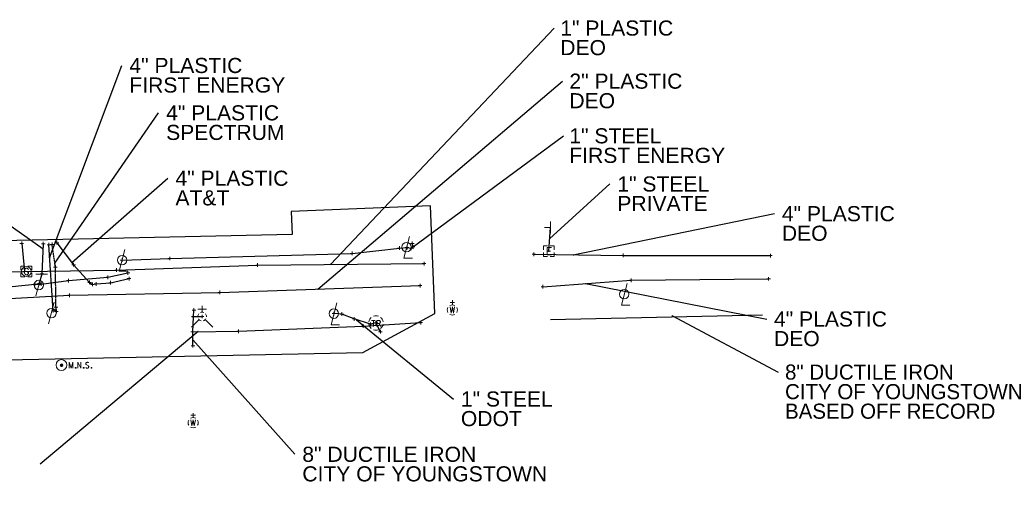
# Model space of a CAD drawing. Header units: feet. Extents: x 2474969 to 2485206, y 498780 to 500682.
# Tile 42 of 69: x 2479825 to 2480097, y 500100 to 500235. Entities that reach past the tile are written whole.
import ezdxf

# ---------------------------------------------------------------- set-up
doc = ezdxf.new("R2010")
doc.units = ezdxf.units.FT
doc.header["$MEASUREMENT"] = 0
doc.linetypes.add('interconnectex', pattern=[0])
doc.linetypes.add('OhDOT_USTN2', pattern=[0.11, 0.069, -0.041])
for name, color, linetype in [('BD_X_Canopy', 2, 'OhDOT_USTN2'), ('GE_X_Cells', 2, 'Continuous'), ('LT_X_Poles', 2, 'Continuous'), ('SG_X_Interconnect_Cable', 7, 'interconnectex'), ('SG_X_Manhole', 1, 'Continuous'), ('SN_X_Public', 3, 'Continuous'), ('SV_P_Control_Cells_Set', 7, 'Continuous'), ('TX_X_10', 7, 'Continuous'), ('UT_X_Electric', 1, 'elecex'), ('UT_X_Electric_Cells', 1, 'Continuous'), ('UT_X_FO', 30, 'foex'), ('UT_X_Gas', 190, 'gasex'), ('UT_X_Gas_Cells', 190, 'Continuous'), ('UT_X_Telecom', 30, 'teleex'), ('UT_X_Telecom_Cells', 30, 'Continuous'), ('UT_X_Unknown_Cells', 7, 'Continuous'), ('UT_X_Water', 133, 'waterex'), ('UT_X_Water_Cells', 133, 'Continuous')]:
    doc.layers.add(name, color=color, linetype=linetype)
doc.layers.add('SV_X_Shot_Marker (Construction)', color=2, linetype='Continuous', lineweight=0, transparency=0.5)
doc.layers.add('UT_X_Electric_Cells (Construction)', color=1, linetype='Continuous', lineweight=0)
doc.layers.add('UT_X_Water_Cells (Construction)', color=62, linetype='Continuous', lineweight=0)
doc.styles.get("Standard").update_dxf_attribs({"font": 'arial.ttf'})
doc.styles.add('Standard-Linetype-Ex', font='font30.shx')
doc.styles.add('Style-Arial', font='arial.ttf')
doc.linetypes.add('elecex', pattern='A,0.2,-0.1,0.2,-0.1,0.2,-0.1,0.2,-0.1,["E",Standard-Linetype-Ex,S=0.14,R=0,X=0,Y=-0.05],-0.2', length=1.4)
doc.linetypes.add('foex', pattern='A,0.2,-0.1,0.2,-0.1,0.2,-0.1,0.2,-0.1,["FO",Standard-Linetype-Ex,S=0.14,R=0,X=0,Y=-0.05],-0.3', length=1.5)
doc.linetypes.add('gasex', pattern='A,0.2,-0.1,0.2,-0.1,0.2,-0.1,0.2,-0.1,["G",Standard-Linetype-Ex,S=0.14,R=0,X=0,Y=-0.05],-0.25', length=1.45)
doc.linetypes.add('teleex', pattern='A,0.2,-0.1,0.2,-0.1,0.2,-0.1,0.2,-0.1,["T",Standard-Linetype-Ex,S=0.14,R=0,X=0,Y=-0.05],-0.2', length=1.4)
doc.linetypes.add('waterex', pattern='A,0.2,-0.1,0.2,-0.1,0.2,-0.1,0.2,-0.1,["W",Standard-Linetype-Ex,S=0.14,R=0,X=0,Y=-0.05],-0.2', length=1.4)
doc.dimstyles.get("Standard").update_dxf_attribs({"dimtxt": 0.18, "dimasz": 0.18, "dimexe": 0.18, "dimexo": 0.0625, "dimgap": 0.09, "dimtad": 0, "dimtih": 1, "dimtoh": 1, "dimdec": 4, "dimzin": 0, "dimdsep": 46, "dimtxsty": 'Standard', "dimcen": 0.09, "dimadec": 0, "dimazin": 0, "dimtfac": 1, "dimtdec": 4, "dimtofl": 0, "dimtmove": 0, "dimatfit": 3, "dimfxl": 1, "dimtolj": 1, "dimtzin": 0, "dimarcsym": 0})

# ---------------------------------------------------------------- blocks, each defined once
blk = doc.blocks.new('WGV_2')
at = {"layer": 'UT_X_Water_Cells', "color": 62, "linetype": 'Continuous', "lineweight": 0}
for p, q in [((0.032, 0.102), (-0.032, 0.102)), ((0, 0.07), (0, 0.134))]:
    blk.add_line(p, q, dxfattribs=at)
at = {"layer": 'UT_X_Water_Cells', "color": 62, "linetype": 'Continuous', "lineweight": 0, "flags": 128}
blk.add_lwpolyline([(-0.032, 0.041), (-0.016, -0.045), (0, 0.041), (0.016, -0.045), (0.032, 0.041)], dxfattribs=at)
at = {"layer": 'UT_X_Water_Cells', "color": 62, "linetype": 'Continuous', "lineweight": 0, "extrusion": (0, 0, -1)}
blk.add_arc((0, 0), 0.07, 330.0184, 29.9816, dxfattribs=at)
at = {"layer": 'UT_X_Water_Cells', "color": 62, "linetype": 'Continuous', "lineweight": 0}
for start, end in [(60.0184, 120.0157), (330.0184, 29.9816), (239.9843, 299.9816)]:
    blk.add_arc((0, 0), 0.07, start, end, dxfattribs=at)
at = {"layer": 'UT_X_Water_Cells (Construction)', "color": 62, "linetype": 'Continuous', "lineweight": 30}
blk.add_point((0, 0), dxfattribs=at)
blk = doc.blocks.new('LPOLE_14')
at = {"layer": 'LT_X_Poles', "color": 34, "linetype": 'Continuous', "lineweight": 0, "flags": 128}
blk.add_lwpolyline([(0.039, 0.148), (-0.039, -0.152), (0.079, -0.152)], dxfattribs=at)
at = {"layer": 'LT_X_Poles', "color": 34, "linetype": 'Continuous', "lineweight": 0}
blk.add_circle((0, 0), 0.065, dxfattribs=at)
blk = doc.blocks.new('SVPT_1136')
at = {"layer": 'SV_X_Shot_Marker (Construction)', "transparency": 33554495}
for p, q in [((-0.025, 0), (0.025, 0)), ((0, 0.025), (0, -0.025))]:
    blk.add_line(p, q, dxfattribs=at)
blk.add_point((0, 0), dxfattribs=at)
blk = doc.blocks.new('SVPT_1137')
at = {"layer": 'SV_X_Shot_Marker (Construction)', "transparency": 33554495}
for p, q in [((-0.025, 0), (0.025, 0)), ((0, 0.025), (0, -0.025))]:
    blk.add_line(p, q, dxfattribs=at)
blk.add_point((0, 0), dxfattribs=at)
blk = doc.blocks.new('SVPT_1138')
at = {"layer": 'SV_X_Shot_Marker (Construction)', "transparency": 33554495}
for p, q in [((-0.025, 0), (0.025, 0)), ((0, 0.025), (0, -0.025))]:
    blk.add_line(p, q, dxfattribs=at)
blk.add_point((0, 0), dxfattribs=at)
blk = doc.blocks.new('SVPT_1139')
at = {"layer": 'SV_X_Shot_Marker (Construction)', "transparency": 33554495}
for p, q in [((-0.025, 0), (0.025, 0)), ((0, 0.025), (0, -0.025))]:
    blk.add_line(p, q, dxfattribs=at)
blk.add_point((0, 0), dxfattribs=at)
blk = doc.blocks.new('SVPT_1140')
at = {"layer": 'SV_X_Shot_Marker (Construction)', "transparency": 33554495}
for p, q in [((-0.025, 0), (0.025, 0)), ((0, 0.025), (0, -0.025))]:
    blk.add_line(p, q, dxfattribs=at)
blk.add_point((0, 0), dxfattribs=at)
blk = doc.blocks.new('SVPT_1141')
at = {"layer": 'SV_X_Shot_Marker (Construction)', "transparency": 33554495}
for p, q in [((-0.025, 0), (0.025, 0)), ((0, 0.025), (0, -0.025))]:
    blk.add_line(p, q, dxfattribs=at)
blk.add_point((0, 0), dxfattribs=at)
blk = doc.blocks.new('EBOX_14')
at = {"layer": 'UT_X_Electric_Cells', "color": 1, "linetype": 'Continuous', "lineweight": 0}
blk.add_line((-0.025, 0), (0.025, 0), dxfattribs=at)
at = {"layer": 'UT_X_Electric_Cells', "color": 1, "linetype": 'Continuous', "lineweight": 0, "flags": 128}
for points in [[(-0.02, 0.075), (-0.075, 0.075), (-0.075, 0.02)], [(0.037, 0.05), (-0.025, 0.05), (-0.025, -0.05), (0.037, -0.05)], [(0.075, 0.02), (0.075, 0.075), (0.02, 0.075)], [(-0.075, -0.02), (-0.075, -0.075), (-0.02, -0.075)], [(0.02, -0.075), (0.075, -0.075), (0.075, -0.02)]]:
    blk.add_lwpolyline(points, dxfattribs=at)
at = {"layer": 'UT_X_Electric_Cells (Construction)', "color": 1, "linetype": 'Continuous', "lineweight": 30}
blk.add_point((0, 0), dxfattribs=at)
blk = doc.blocks.new('SGN1P_5')
at = {"layer": 'SN_X_Public', "color": 3, "linetype": 'Continuous', "lineweight": 0}
for p, q in [((0, 0), (-0.08, 0)), ((0, 0.08), (0, -0.08))]:
    blk.add_line(p, q, dxfattribs=at)
blk = doc.blocks.new('LPOLE_15')
at = {"layer": 'LT_X_Poles', "color": 34, "linetype": 'Continuous', "lineweight": 0, "flags": 128}
blk.add_lwpolyline([(0.039, 0.148), (-0.039, -0.152), (0.079, -0.152)], dxfattribs=at)
at = {"layer": 'LT_X_Poles', "color": 34, "linetype": 'Continuous', "lineweight": 0}
blk.add_circle((0, 0), 0.065, dxfattribs=at)
blk = doc.blocks.new('SVPT_1142')
at = {"layer": 'SV_X_Shot_Marker (Construction)', "transparency": 33554495}
for p, q in [((-0.025, 0), (0.025, 0)), ((0, 0.025), (0, -0.025))]:
    blk.add_line(p, q, dxfattribs=at)
blk.add_point((0, 0), dxfattribs=at)
blk = doc.blocks.new('SVPT_1143')
at = {"layer": 'SV_X_Shot_Marker (Construction)', "transparency": 33554495}
for p, q in [((-0.025, 0), (0.025, 0)), ((0, 0.025), (0, -0.025))]:
    blk.add_line(p, q, dxfattribs=at)
blk.add_point((0, 0), dxfattribs=at)
blk = doc.blocks.new('TRAFFIC_MH')
at = {"layer": 'SG_X_Manhole', "color": 1, "linetype": 'Continuous', "lineweight": 0, "flags": 128}
for points in [[(-0.061, 0.033), (-0.011, 0.033)], [(-0.036, 0.033), (-0.036, -0.047)], [(0.014, -0.047), (0.014, 0.033), (0.044, 0.033), (0.047, 0.032), (0.052, 0.031), (0.054, 0.029), (0.055, 0.028), (0.058, 0.025), (0.06, 0.022), (0.061, 0.017), (0.061, 0.009), (0.06, 0.007), (0.059, 0.003), (0.057, -0.001), (0.054, -0.003), (0.052, -0.005), (0.051, -0.005), (0.049, -0.006), (0.043, -0.007), (0.014, -0.007)], [(0.043, -0.007), (0.061, -0.047)]]:
    blk.add_lwpolyline(points, dxfattribs=at)
at = {"layer": 'SG_X_Manhole', "color": 1, "linetype": 'Continuous', "lineweight": 0}
for start, end in [(130.0806, 170.0721), (70.0577, 110.1061), (10.0169, 50.0392), (190.0169, 230.0392), (250.0577, 290.0473), (310.0114, 350.0264)]:
    blk.add_arc((0, 0), 0.1, start, end, dxfattribs=at)
blk = doc.blocks.new('SVPT_1144')
at = {"layer": 'SV_X_Shot_Marker (Construction)', "transparency": 33554495}
for p, q in [((-0.025, 0), (0.025, 0)), ((0, 0.025), (0, -0.025))]:
    blk.add_line(p, q, dxfattribs=at)
blk.add_point((0, 0), dxfattribs=at)
blk = doc.blocks.new('SVPT_1145')
at = {"layer": 'SV_X_Shot_Marker (Construction)', "transparency": 33554495}
for p, q in [((-0.025, 0), (0.025, 0)), ((0, 0.025), (0, -0.025))]:
    blk.add_line(p, q, dxfattribs=at)
blk.add_point((0, 0), dxfattribs=at)
blk = doc.blocks.new('SVPT_1146')
at = {"layer": 'SV_X_Shot_Marker (Construction)', "transparency": 33554495}
for p, q in [((-0.025, 0), (0.025, 0)), ((0, 0.025), (0, -0.025))]:
    blk.add_line(p, q, dxfattribs=at)
blk.add_point((0, 0), dxfattribs=at)
blk = doc.blocks.new('SVPT_1147')
at = {"layer": 'SV_X_Shot_Marker (Construction)', "transparency": 33554495}
for p, q in [((-0.025, 0), (0.025, 0)), ((0, 0.025), (0, -0.025))]:
    blk.add_line(p, q, dxfattribs=at)
blk.add_point((0, 0), dxfattribs=at)
blk = doc.blocks.new('LPOLE_16')
at = {"layer": 'LT_X_Poles', "color": 34, "linetype": 'Continuous', "lineweight": 0, "flags": 128}
blk.add_lwpolyline([(0.039, 0.148), (-0.039, -0.152), (0.079, -0.152)], dxfattribs=at)
at = {"layer": 'LT_X_Poles', "color": 34, "linetype": 'Continuous', "lineweight": 0}
blk.add_circle((0, 0), 0.065, dxfattribs=at)
blk = doc.blocks.new('SVPT_1148')
at = {"layer": 'SV_X_Shot_Marker (Construction)', "transparency": 33554495}
for p, q in [((-0.025, 0), (0.025, 0)), ((0, 0.025), (0, -0.025))]:
    blk.add_line(p, q, dxfattribs=at)
blk.add_point((0, 0), dxfattribs=at)
blk = doc.blocks.new('SVPT_1149')
at = {"layer": 'SV_X_Shot_Marker (Construction)', "transparency": 33554495}
for p, q in [((-0.025, 0), (0.025, 0)), ((0, 0.025), (0, -0.025))]:
    blk.add_line(p, q, dxfattribs=at)
blk.add_point((0, 0), dxfattribs=at)
blk = doc.blocks.new('SVPT_1150')
at = {"layer": 'SV_X_Shot_Marker (Construction)', "transparency": 33554495}
for p, q in [((-0.025, 0), (0.025, 0)), ((0, 0.025), (0, -0.025))]:
    blk.add_line(p, q, dxfattribs=at)
blk.add_point((0, 0), dxfattribs=at)
blk = doc.blocks.new('SVPT_1151')
at = {"layer": 'SV_X_Shot_Marker (Construction)', "transparency": 33554495}
for p, q in [((-0.025, 0), (0.025, 0)), ((0, 0.025), (0, -0.025))]:
    blk.add_line(p, q, dxfattribs=at)
blk.add_point((0, 0), dxfattribs=at)
blk = doc.blocks.new('SVPT_1152')
at = {"layer": 'SV_X_Shot_Marker (Construction)', "transparency": 33554495}
for p, q in [((-0.025, 0), (0.025, 0)), ((0, 0.025), (0, -0.025))]:
    blk.add_line(p, q, dxfattribs=at)
blk.add_point((0, 0), dxfattribs=at)
blk = doc.blocks.new('SVPT_1153')
at = {"layer": 'SV_X_Shot_Marker (Construction)', "transparency": 33554495}
for p, q in [((-0.025, 0), (0.025, 0)), ((0, 0.025), (0, -0.025))]:
    blk.add_line(p, q, dxfattribs=at)
blk.add_point((0, 0), dxfattribs=at)
blk = doc.blocks.new('SVPT_1154')
at = {"layer": 'SV_X_Shot_Marker (Construction)', "transparency": 33554495}
for p, q in [((-0.025, 0), (0.025, 0)), ((0, 0.025), (0, -0.025))]:
    blk.add_line(p, q, dxfattribs=at)
blk.add_point((0, 0), dxfattribs=at)
blk = doc.blocks.new('SVPT_1155')
at = {"layer": 'SV_X_Shot_Marker (Construction)', "transparency": 33554495}
for p, q in [((-0.025, 0), (0.025, 0)), ((0, 0.025), (0, -0.025))]:
    blk.add_line(p, q, dxfattribs=at)
blk.add_point((0, 0), dxfattribs=at)
blk = doc.blocks.new('SVPT_1156')
at = {"layer": 'SV_X_Shot_Marker (Construction)', "transparency": 33554495}
for p, q in [((-0.025, 0), (0.025, 0)), ((0, 0.025), (0, -0.025))]:
    blk.add_line(p, q, dxfattribs=at)
blk.add_point((0, 0), dxfattribs=at)
blk = doc.blocks.new('SVPT_1157')
at = {"layer": 'SV_X_Shot_Marker (Construction)', "transparency": 33554495}
for p, q in [((-0.025, 0), (0.025, 0)), ((0, 0.025), (0, -0.025))]:
    blk.add_line(p, q, dxfattribs=at)
blk.add_point((0, 0), dxfattribs=at)
blk = doc.blocks.new('FH_9')
at = {"layer": 'UT_X_Water_Cells', "color": 62, "linetype": 'Continuous', "lineweight": 0}
for p, q in [((0, 0.06), (0, 0.146)), ((0.06, 0.103), (-0.06, 0.103)), ((-0.042, -0.042), (-0.146, -0.146)), ((0.042, -0.042), (0.146, -0.146))]:
    blk.add_line(p, q, dxfattribs=at)
for start, end in [(140.021, 184.0629), (68.1395, 112.038), (356.0165, 39.9889), (211.8788, 255.8479), (283.8239, 329.9097)]:
    blk.add_arc((0, 0), 0.06, start, end, dxfattribs=at)
at = {"layer": 'UT_X_Water_Cells (Construction)', "color": 62, "linetype": 'Continuous', "lineweight": 30}
blk.add_point((0, 0), dxfattribs=at)
blk.add_point((0, 0), dxfattribs=at)
blk = doc.blocks.new('WGV_3')
at = {"layer": 'UT_X_Water_Cells', "color": 62, "linetype": 'Continuous', "lineweight": 0}
for p, q in [((0.032, 0.102), (-0.032, 0.102)), ((0, 0.07), (0, 0.134))]:
    blk.add_line(p, q, dxfattribs=at)
at = {"layer": 'UT_X_Water_Cells', "color": 62, "linetype": 'Continuous', "lineweight": 0, "flags": 128}
blk.add_lwpolyline([(-0.032, 0.041), (-0.016, -0.045), (0, 0.041), (0.016, -0.045), (0.032, 0.041)], dxfattribs=at)
at = {"layer": 'UT_X_Water_Cells', "color": 62, "linetype": 'Continuous', "lineweight": 0, "extrusion": (0, 0, -1)}
blk.add_arc((0, 0), 0.07, 330.0184, 29.9816, dxfattribs=at)
at = {"layer": 'UT_X_Water_Cells', "color": 62, "linetype": 'Continuous', "lineweight": 0}
for start, end in [(60.0184, 120.0157), (330.0184, 29.9816), (239.9843, 299.9816)]:
    blk.add_arc((0, 0), 0.07, start, end, dxfattribs=at)
at = {"layer": 'UT_X_Water_Cells (Construction)', "color": 62, "linetype": 'Continuous', "lineweight": 30}
blk.add_point((0, 0), dxfattribs=at)
blk = doc.blocks.new('SVPT_1158')
at = {"layer": 'SV_X_Shot_Marker (Construction)', "transparency": 33554495}
for p, q in [((-0.025, 0), (0.025, 0)), ((0, 0.025), (0, -0.025))]:
    blk.add_line(p, q, dxfattribs=at)
blk.add_point((0, 0), dxfattribs=at)
blk = doc.blocks.new('SVPT_1159')
at = {"layer": 'SV_X_Shot_Marker (Construction)', "transparency": 33554495}
for p, q in [((-0.025, 0), (0.025, 0)), ((0, 0.025), (0, -0.025))]:
    blk.add_line(p, q, dxfattribs=at)
blk.add_point((0, 0), dxfattribs=at)
blk = doc.blocks.new('SVPT_1160')
at = {"layer": 'SV_X_Shot_Marker (Construction)', "transparency": 33554495}
for p, q in [((-0.025, 0), (0.025, 0)), ((0, 0.025), (0, -0.025))]:
    blk.add_line(p, q, dxfattribs=at)
blk.add_point((0, 0), dxfattribs=at)
blk = doc.blocks.new('SVPT_1161')
at = {"layer": 'SV_X_Shot_Marker (Construction)', "transparency": 33554495}
for p, q in [((-0.025, 0), (0.025, 0)), ((0, 0.025), (0, -0.025))]:
    blk.add_line(p, q, dxfattribs=at)
blk.add_point((0, 0), dxfattribs=at)
blk = doc.blocks.new('SVPT_1162')
at = {"layer": 'SV_X_Shot_Marker (Construction)', "transparency": 33554495}
for p, q in [((-0.025, 0), (0.025, 0)), ((0, 0.025), (0, -0.025))]:
    blk.add_line(p, q, dxfattribs=at)
blk.add_point((0, 0), dxfattribs=at)
blk = doc.blocks.new('SVPT_1163')
at = {"layer": 'SV_X_Shot_Marker (Construction)', "transparency": 33554495}
for p, q in [((-0.025, 0), (0.025, 0)), ((0, 0.025), (0, -0.025))]:
    blk.add_line(p, q, dxfattribs=at)
blk.add_point((0, 0), dxfattribs=at)
blk = doc.blocks.new('SVPT_1164')
at = {"layer": 'SV_X_Shot_Marker (Construction)', "transparency": 33554495}
for p, q in [((-0.025, 0), (0.025, 0)), ((0, 0.025), (0, -0.025))]:
    blk.add_line(p, q, dxfattribs=at)
blk.add_point((0, 0), dxfattribs=at)
blk = doc.blocks.new('SVPT_1165')
at = {"layer": 'SV_X_Shot_Marker (Construction)', "transparency": 33554495}
for p, q in [((-0.025, 0), (0.025, 0)), ((0, 0.025), (0, -0.025))]:
    blk.add_line(p, q, dxfattribs=at)
blk.add_point((0, 0), dxfattribs=at)
blk = doc.blocks.new('SVPT_1166')
at = {"layer": 'SV_X_Shot_Marker (Construction)', "transparency": 33554495}
for p, q in [((-0.025, 0), (0.025, 0)), ((0, 0.025), (0, -0.025))]:
    blk.add_line(p, q, dxfattribs=at)
blk.add_point((0, 0), dxfattribs=at)
blk = doc.blocks.new('SVPT_1167')
at = {"layer": 'SV_X_Shot_Marker (Construction)', "transparency": 33554495}
for p, q in [((-0.025, 0), (0.025, 0)), ((0, 0.025), (0, -0.025))]:
    blk.add_line(p, q, dxfattribs=at)
blk.add_point((0, 0), dxfattribs=at)
blk = doc.blocks.new('SVPT_1168')
at = {"layer": 'SV_X_Shot_Marker (Construction)', "transparency": 33554495}
for p, q in [((-0.025, 0), (0.025, 0)), ((0, 0.025), (0, -0.025))]:
    blk.add_line(p, q, dxfattribs=at)
blk.add_point((0, 0), dxfattribs=at)
blk = doc.blocks.new('SVPT_1169')
at = {"layer": 'SV_X_Shot_Marker (Construction)', "transparency": 33554495}
for p, q in [((-0.025, 0), (0.025, 0)), ((0, 0.025), (0, -0.025))]:
    blk.add_line(p, q, dxfattribs=at)
blk.add_point((0, 0), dxfattribs=at)
blk = doc.blocks.new('LPOLE_17')
at = {"layer": 'LT_X_Poles', "color": 34, "linetype": 'Continuous', "lineweight": 0, "flags": 128}
blk.add_lwpolyline([(0.039, 0.148), (-0.039, -0.152), (0.079, -0.152)], dxfattribs=at)
at = {"layer": 'LT_X_Poles', "color": 34, "linetype": 'Continuous', "lineweight": 0}
blk.add_circle((0, 0), 0.065, dxfattribs=at)
blk = doc.blocks.new('SVPT_1170')
at = {"layer": 'SV_X_Shot_Marker (Construction)', "transparency": 33554495}
for p, q in [((-0.025, 0), (0.025, 0)), ((0, 0.025), (0, -0.025))]:
    blk.add_line(p, q, dxfattribs=at)
blk.add_point((0, 0), dxfattribs=at)
blk = doc.blocks.new('SVPT_1171')
at = {"layer": 'SV_X_Shot_Marker (Construction)', "transparency": 33554495}
for p, q in [((-0.025, 0), (0.025, 0)), ((0, 0.025), (0, -0.025))]:
    blk.add_line(p, q, dxfattribs=at)
blk.add_point((0, 0), dxfattribs=at)
blk = doc.blocks.new('SVPT_1173')
at = {"layer": 'SV_X_Shot_Marker (Construction)', "transparency": 33554495}
for p, q in [((-0.025, 0), (0.025, 0)), ((0, 0.025), (0, -0.025))]:
    blk.add_line(p, q, dxfattribs=at)
blk.add_point((0, 0), dxfattribs=at)
blk = doc.blocks.new('SVPT_1174')
at = {"layer": 'SV_X_Shot_Marker (Construction)', "transparency": 33554495}
for p, q in [((-0.025, 0), (0.025, 0)), ((0, 0.025), (0, -0.025))]:
    blk.add_line(p, q, dxfattribs=at)
blk.add_point((0, 0), dxfattribs=at)
blk = doc.blocks.new('GM')
at = {"layer": 'UT_X_Gas_Cells', "color": 2, "linetype": 'Continuous', "lineweight": 0, "flags": 128}
for points in [[(-0.02, 0.075), (-0.075, 0.075), (-0.075, 0.02)], [(0.027, 0.027), (0.026, 0.031), (0.024, 0.034), (0.02, 0.038), (0.015, 0.042), (0.012, 0.044), (0.009, 0.044), (0.005, 0.045), (-0.004, 0.045), (-0.007, 0.044), (-0.01, 0.044), (-0.012, 0.042), (-0.018, 0.038), (-0.022, 0.033), (-0.024, 0.027), (-0.025, 0.019), (-0.027, 0.008), (-0.027, -0.007), (-0.026, -0.019), (-0.023, -0.028), (-0.019, -0.036), (-0.015, -0.039), (-0.011, -0.042), (-0.003, -0.045), (0.005, -0.045), (0.012, -0.044), (0.015, -0.042), (0.018, -0.041), (0.021, -0.038), (0.024, -0.034), (0.027, -0.027), (0.027, -0.01), (0.012, -0.01)], [(0.075, 0.02), (0.075, 0.075), (0.02, 0.075)], [(-0.075, -0.02), (-0.075, -0.075), (-0.02, -0.075)], [(0.02, -0.075), (0.075, -0.075), (0.075, -0.02)]]:
    blk.add_lwpolyline(points, dxfattribs=at)
at = {"layer": 'UT_X_Gas_Cells', "color": 2, "linetype": 'Continuous', "lineweight": 0}
blk.add_circle((0, 0), 0.0675, dxfattribs=at)
blk = doc.blocks.new('TELP_1')
at = {"layer": 'UT_X_Telecom_Cells', "color": 30, "linetype": 'Continuous', "lineweight": 0}
for p, q in [((0.12, 0.15), (-0.04, 0.15)), ((0.04, 0.15), (-0.04, -0.15))]:
    blk.add_line(p, q, dxfattribs=at)
blk.add_circle((0, 0), 0.065, dxfattribs=at)
blk = doc.blocks.new('SVPT_1177')
at = {"layer": 'SV_X_Shot_Marker (Construction)', "transparency": 33554495}
for p, q in [((-0.025, 0), (0.025, 0)), ((0, 0.025), (0, -0.025))]:
    blk.add_line(p, q, dxfattribs=at)
blk.add_point((0, 0), dxfattribs=at)
blk = doc.blocks.new('SVPT_1178')
at = {"layer": 'SV_X_Shot_Marker (Construction)', "transparency": 33554495}
for p, q in [((-0.025, 0), (0.025, 0)), ((0, 0.025), (0, -0.025))]:
    blk.add_line(p, q, dxfattribs=at)
blk.add_point((0, 0), dxfattribs=at)
blk = doc.blocks.new('SVPT_1179')
at = {"layer": 'SV_X_Shot_Marker (Construction)', "transparency": 33554495}
for p, q in [((-0.025, 0), (0.025, 0)), ((0, 0.025), (0, -0.025))]:
    blk.add_line(p, q, dxfattribs=at)
blk.add_point((0, 0), dxfattribs=at)
blk = doc.blocks.new('UP')
at = {"layer": 'UT_X_Unknown_Cells', "color": 7, "linetype": 'Continuous', "lineweight": 0}
blk.add_line((0.04, 0.15), (-0.04, -0.15), dxfattribs=at)
blk.add_circle((0, 0), 0.065, dxfattribs=at)
blk = doc.blocks.new('SVPT_1180')
at = {"layer": 'SV_X_Shot_Marker (Construction)', "transparency": 33554495}
for p, q in [((-0.025, 0), (0.025, 0)), ((0, 0.025), (0, -0.025))]:
    blk.add_line(p, q, dxfattribs=at)
blk.add_point((0, 0), dxfattribs=at)
blk = doc.blocks.new('SVPT_1181')
at = {"layer": 'SV_X_Shot_Marker (Construction)', "transparency": 33554495}
for p, q in [((-0.025, 0), (0.025, 0)), ((0, 0.025), (0, -0.025))]:
    blk.add_line(p, q, dxfattribs=at)
blk.add_point((0, 0), dxfattribs=at)
blk = doc.blocks.new('SVPT_1182')
at = {"layer": 'SV_X_Shot_Marker (Construction)', "transparency": 33554495}
for p, q in [((-0.025, 0), (0.025, 0)), ((0, 0.025), (0, -0.025))]:
    blk.add_line(p, q, dxfattribs=at)
blk.add_point((0, 0), dxfattribs=at)
blk = doc.blocks.new('SVPT_1183')
at = {"layer": 'SV_X_Shot_Marker (Construction)', "transparency": 33554495}
for p, q in [((-0.025, 0), (0.025, 0)), ((0, 0.025), (0, -0.025))]:
    blk.add_line(p, q, dxfattribs=at)
blk.add_point((0, 0), dxfattribs=at)
blk = doc.blocks.new('SVPT_1184')
at = {"layer": 'SV_X_Shot_Marker (Construction)', "transparency": 33554495}
for p, q in [((-0.025, 0), (0.025, 0)), ((0, 0.025), (0, -0.025))]:
    blk.add_line(p, q, dxfattribs=at)
blk.add_point((0, 0), dxfattribs=at)
blk = doc.blocks.new('SVPT_1185')
at = {"layer": 'SV_X_Shot_Marker (Construction)', "transparency": 33554495}
for p, q in [((-0.025, 0), (0.025, 0)), ((0, 0.025), (0, -0.025))]:
    blk.add_line(p, q, dxfattribs=at)
blk.add_point((0, 0), dxfattribs=at)
blk = doc.blocks.new('SVPT_1186')
at = {"layer": 'SV_X_Shot_Marker (Construction)', "transparency": 33554495}
for p, q in [((-0.025, 0), (0.025, 0)), ((0, 0.025), (0, -0.025))]:
    blk.add_line(p, q, dxfattribs=at)
blk.add_point((0, 0), dxfattribs=at)
blk = doc.blocks.new('SVPT_1187')
at = {"layer": 'SV_X_Shot_Marker (Construction)', "transparency": 33554495}
for p, q in [((-0.025, 0), (0.025, 0)), ((0, 0.025), (0, -0.025))]:
    blk.add_line(p, q, dxfattribs=at)
blk.add_point((0, 0), dxfattribs=at)
blk = doc.blocks.new('SVPT_1188')
at = {"layer": 'SV_X_Shot_Marker (Construction)', "transparency": 33554495}
for p, q in [((-0.025, 0), (0.025, 0)), ((0, 0.025), (0, -0.025))]:
    blk.add_line(p, q, dxfattribs=at)
blk.add_point((0, 0), dxfattribs=at)
blk = doc.blocks.new('SVPT_1189')
at = {"layer": 'SV_X_Shot_Marker (Construction)', "transparency": 33554495}
for p, q in [((-0.025, 0), (0.025, 0)), ((0, 0.025), (0, -0.025))]:
    blk.add_line(p, q, dxfattribs=at)
blk.add_point((0, 0), dxfattribs=at)
blk = doc.blocks.new('SVPT_1190')
at = {"layer": 'SV_X_Shot_Marker (Construction)', "transparency": 33554495}
for p, q in [((-0.025, 0), (0.025, 0)), ((0, 0.025), (0, -0.025))]:
    blk.add_line(p, q, dxfattribs=at)
blk.add_point((0, 0), dxfattribs=at)
blk = doc.blocks.new('SVPT_1191')
at = {"layer": 'SV_X_Shot_Marker (Construction)', "transparency": 33554495}
for p, q in [((-0.025, 0), (0.025, 0)), ((0, 0.025), (0, -0.025))]:
    blk.add_line(p, q, dxfattribs=at)
blk.add_point((0, 0), dxfattribs=at)
blk = doc.blocks.new('SVPT_1192')
at = {"layer": 'SV_X_Shot_Marker (Construction)', "transparency": 33554495}
for p, q in [((-0.025, 0), (0.025, 0)), ((0, 0.025), (0, -0.025))]:
    blk.add_line(p, q, dxfattribs=at)
blk.add_point((0, 0), dxfattribs=at)
blk = doc.blocks.new('SVPT_1193')
at = {"layer": 'SV_X_Shot_Marker (Construction)', "transparency": 33554495}
for p, q in [((-0.025, 0), (0.025, 0)), ((0, 0.025), (0, -0.025))]:
    blk.add_line(p, q, dxfattribs=at)
blk.add_point((0, 0), dxfattribs=at)
blk = doc.blocks.new('SVPT_1194')
at = {"layer": 'SV_X_Shot_Marker (Construction)', "transparency": 33554495}
for p, q in [((-0.025, 0), (0.025, 0)), ((0, 0.025), (0, -0.025))]:
    blk.add_line(p, q, dxfattribs=at)
blk.add_point((0, 0), dxfattribs=at)
blk = doc.blocks.new('SVPT_1195')
at = {"layer": 'SV_X_Shot_Marker (Construction)', "transparency": 33554495}
for p, q in [((-0.025, 0), (0.025, 0)), ((0, 0.025), (0, -0.025))]:
    blk.add_line(p, q, dxfattribs=at)
blk.add_point((0, 0), dxfattribs=at)
blk = doc.blocks.new('SVPT_1196')
at = {"layer": 'SV_X_Shot_Marker (Construction)', "transparency": 33554495}
for p, q in [((-0.025, 0), (0.025, 0)), ((0, 0.025), (0, -0.025))]:
    blk.add_line(p, q, dxfattribs=at)
blk.add_point((0, 0), dxfattribs=at)
blk = doc.blocks.new('SVPT_1197')
at = {"layer": 'SV_X_Shot_Marker (Construction)', "transparency": 33554495}
for p, q in [((-0.025, 0), (0.025, 0)), ((0, 0.025), (0, -0.025))]:
    blk.add_line(p, q, dxfattribs=at)
blk.add_point((0, 0), dxfattribs=at)
blk = doc.blocks.new('SVPT_1199')
at = {"layer": 'SV_X_Shot_Marker (Construction)', "transparency": 33554495}
for p, q in [((-0.025, 0), (0.025, 0)), ((0, 0.025), (0, -0.025))]:
    blk.add_line(p, q, dxfattribs=at)
blk.add_point((0, 0), dxfattribs=at)
blk = doc.blocks.new('PC_5')
at = {"layer": 'GE_X_Cells', "color": 34, "linetype": 'Continuous', "lineweight": 0}
blk.add_circle((0, 0), 0.075, dxfattribs=at)
blk = doc.blocks.new('TerminatorOpen_0.5')
at = {"color": 0, "linetype": 'ByBlock', "lineweight": -2}
for q in [(-1, 0.25), (-1, 0), (-1, -0.25)]:
    blk.add_line((0, 0), q, dxfattribs=at)
blk = doc.blocks.new('MNAILS_17')
at = {"layer": 'SV_P_Control_Cells_Set', "linetype": 'Continuous', "lineweight": 0}
h = blk.add_hatch(color=7, dxfattribs=at)
edge = h.paths.add_edge_path()
edge.add_arc((0, 0), 0.0249, 0, 360)
at = {"layer": 'SV_P_Control_Cells_Set', "color": 7, "linetype": 'Continuous', "lineweight": 0, "flags": 128}
for points in [[(0.105, -0.04), (0.105, 0.04), (0.13, -0.04), (0.154, 0.04), (0.154, -0.04)], [(0.223, -0.04), (0.223, 0.04), (0.264, -0.04), (0.264, 0.04)], [(0.372, 0.034), (0.371, 0.036), (0.369, 0.037), (0.364, 0.039), (0.358, 0.04), (0.354, 0.04), (0.352, 0.04), (0.345, 0.038), (0.339, 0.034), (0.335, 0.029), (0.334, 0.024), (0.334, 0.02), (0.335, 0.015), (0.339, 0.011), (0.37, -0.008), (0.372, -0.01), (0.373, -0.013), (0.375, -0.017), (0.375, -0.02), (0.374, -0.024), (0.373, -0.027), (0.372, -0.03), (0.371, -0.032), (0.37, -0.034), (0.369, -0.036), (0.367, -0.038), (0.365, -0.039), (0.363, -0.039), (0.358, -0.04), (0.35, -0.04), (0.345, -0.039), (0.338, -0.034), (0.334, -0.031)], [(0.193, -0.029), (0.195, -0.029), (0.197, -0.031), (0.199, -0.033), (0.199, -0.036), (0.197, -0.039), (0.195, -0.04), (0.193, -0.04), (0.191, -0.039), (0.189, -0.036), (0.189, -0.033), (0.191, -0.031), (0.193, -0.029)], [(0.303, -0.029), (0.306, -0.029), (0.308, -0.031), (0.31, -0.033), (0.31, -0.036), (0.308, -0.039), (0.306, -0.04), (0.303, -0.04), (0.302, -0.039), (0.3, -0.036), (0.3, -0.033), (0.302, -0.031), (0.303, -0.029)], [(0.413, -0.029), (0.415, -0.029), (0.417, -0.031), (0.419, -0.033), (0.419, -0.036), (0.417, -0.039), (0.415, -0.04), (0.413, -0.04), (0.411, -0.039), (0.409, -0.036), (0.409, -0.033), (0.411, -0.031), (0.413, -0.029)]]:
    blk.add_lwpolyline(points, dxfattribs=at)

msp = doc.modelspace()

# ---------------------------------------------------------------- linework, layer by layer
at = {"layer": 'BD_X_Canopy'}
msp.add_polyline3d([(2479835.32, 500154.73, 1067.51), (2479835.2, 500155.95, 1067.62), (2479835.05, 500166.98, 1067.99), (2479834.12, 500173.21, 1068.22)], dxfattribs=at)
at = {"layer": 'SG_X_Interconnect_Cable'}
msp.add_polyline3d([(2479924.74, 500149.14, 1064.13), (2479923.52, 500151.56, 1065), (2479922.04, 500151.21, 1064.9), (2479917.51, 500152.66, 1064.77), (2479914.14, 500154.01, 1064.76), (2479911.92, 500154.12, 1064.8)], dxfattribs=at)
at = {"layer": 'TX_X_10'}
msp.add_polyline3d([(2477782.56, 500199.95, -98.12), (2477744.58, 500191.04, 0), (2477760.23, 500124.33, 0), (2477779.63, 500111.16, 0), (2477804.74, 500099.91, 0), (2479919.9, 500143.44, 0), (2479939.74, 500154.19, 0), (2479938.54, 500183.87, 0), (2479900.15, 500182.32, 0), (2479900.41, 500175.96, 0), (2478566.74, 500146.92, -535.77), (2478566.01, 500156.2, 1106.26), (2478564.22, 500166.48, 5590.51), (2478471.73, 500164.2, 7509.36), (2478469.17, 500147.36, 7952.45), (2477828.04, 500137.9, 8267.88), (2477791.38, 500157.48, 8285.77)], close=True, dxfattribs=at)
at = {"layer": 'UT_X_Electric'}
msp.add_line((2479971.23, 500171.34), (2479971.66, 500177.92), dxfattribs=at)
at = {"layer": 'UT_X_Electric', "extrusion": (0.002208, -0.033476, 0.999437)}
msp.add_line((2479834.43, 500154.91), (2479833.23, 500173.13), dxfattribs=at)
at = {"layer": 'UT_X_Electric', "flags": 128}
msp.add_lwpolyline([(2479853.45, 500168.9), (2479866.6, 500169.33), (2479916.97, 500170.73), (2479930, 500172.2), (2479932.1, 500172.33), (2479933.26, 500172.17), (2479933.77, 500172.51), (2479933.54, 500173.49)], dxfattribs=at)
at = {"layer": 'UT_X_FO', "flags": 128}
msp.add_lwpolyline([(2479835.46, 500173.67), (2479840.05, 500167.61), (2479844.5, 500162.72), (2479845.25, 500162.19), (2479846.25, 500162.31), (2479850.28, 500162.64), (2479855.36, 500163.79)], dxfattribs=at)
at = {"layer": 'UT_X_Gas', "flags": 128}
for points in [[(2479825.74, 500173.49), (2479826.56, 500165.75), (2479851.92, 500166.14), (2479890.83, 500167.51), (2479936.81, 500167.92)], [(2479967.09, 500170.51), (2479991.76, 500170.18), (2480032.37, 500170.12)], [(2479460.42, 500161.54), (2479461.54, 500135.89), (2479461.96, 500134.83), (2479495.37, 500137.87), (2479514.38, 500159.14), (2479544.03, 500159.22), (2479646.36, 500160.84), (2479699.2, 500162.56), (2479826.54, 500165.73)], [(2479703.72, 500164.43), (2479705.16, 500151.88), (2479754.39, 500155.01), (2479805.73, 500157.4), (2479838.94, 500159.19), (2479880.42, 500159.99), (2479935.68, 500161.84)], [(2479969.59, 500161.54), (2479993.97, 500163.34), (2480031.9, 500163.72)]]:
    msp.add_lwpolyline(points, dxfattribs=at)
at = {"layer": 'UT_X_Telecom', "flags": 128}
msp.add_lwpolyline([(2479626.33, 500140.28), (2479630, 500144.78), (2479636.92, 500152.14), (2479637.62, 500153.45), (2479644.75, 500153.88), (2479696.44, 500155.57), (2479726.66, 500155.57), (2479754.98, 500157.49), (2479805.15, 500159.77), (2479829.37, 500162.27), (2479831.08, 500162.29), (2479838.66, 500163.22), (2479849.52, 500164.15), (2479855.06, 500165.34)], dxfattribs=at)
at = {"layer": 'UT_X_Telecom'}
msp.add_polyline3d([(2479831.7, 500173.4, 0), (2479831.34, 500165.08, 0), (2479830.6, 500162.4, 0)], dxfattribs=at)
at = {"layer": 'UT_X_Water', "extrusion": (0.096096, 0.000796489, 0.995372)}
msp.add_line((2479873.14, 500153.32), (2479875.55, 500153.34), dxfattribs=at)
at = {"layer": 'UT_X_Water'}
msp.add_line((2479971.72, 500152.48), (2480030.24, 500153.82), dxfattribs=at)
at = {"layer": 'UT_X_Water', "flags": 128}
for points in [[(2479872.99, 500145.29), (2479872.95, 500149.15), (2479873.17, 500153.22), (2479873.28, 500155.12)], [(2479872.95, 500149.15), (2479885.62, 500149.26), (2479920.01, 500150.71), (2479935.87, 500151.66)]]:
    msp.add_lwpolyline(points, dxfattribs=at)

# ---------------------------------------------------------------- block references
at = {"layer": 'GE_X_Cells', "color": 34, "linetype": 'Continuous', "lineweight": 0, "xscale": 20, "yscale": 20, "zscale": 20}
msp.add_blockref('PC_5', (2479836.71, 500139.96, 1066.93), dxfattribs=at)
at = {"layer": 'LT_X_Poles', "color": 34, "linetype": 'Continuous', "lineweight": 0, "xscale": 20, "yscale": 20, "zscale": 20}
for name, p in [('LPOLE_15', (2479931.98, 500172.46, 1066.42)), ('LPOLE_17', (2479853.44, 500168.87, 1067.73)), ('LPOLE_14', (2479992.05, 500159.47, 1063.41)), ('LPOLE_16', (2479911.9, 500154.12, 1064.8))]:
    msp.add_blockref(name, p, dxfattribs=at)
at = {"layer": 'SG_X_Manhole', "color": 1, "linetype": 'Continuous', "lineweight": 0, "xscale": 20, "yscale": 20, "zscale": 20}
msp.add_blockref('TRAFFIC_MH', (2479923.52, 500151.56, 1064.99), dxfattribs=at)
at = {"layer": 'SN_X_Public', "color": 3, "linetype": 'Continuous', "lineweight": 0, "xscale": 20, "yscale": 20, "zscale": 20}
msp.add_blockref('SGN1P_5', (2479971.66, 500177.92, 1065.06), dxfattribs=at)
at = {"layer": 'SV_P_Control_Cells_Set', "color": 7, "linetype": 'Continuous', "lineweight": 0, "xscale": 20, "yscale": 20, "zscale": 20}
msp.add_blockref('MNAILS_17', (2479836.75, 500139.9, 1067.04), dxfattribs=at)
at = {"layer": 'SV_X_Shot_Marker (Construction)', "transparency": 33554495, "xscale": 20, "yscale": 20, "zscale": 20}
for name, p in [('SVPT_1174', (2479825.74, 500173.49, 1068.06)), ('SVPT_1177', (2479831.7, 500173.4, 1067.97)), ('SVPT_1185', (2479833.23, 500173.13, 1068.12)), ('SVPT_1184', (2479834.12, 500173.21, 1068.22)), ('SVPT_1186', (2479835.46, 500173.67, 1068.35)), ('SVPT_1162', (2479930, 500172.2, 1065.95)), ('SVPT_1161', (2479932.1, 500172.33, 1066.4)), ('SVPT_1160', (2479933.26, 500172.17, 1066.14)), ('SVPT_1158', (2479933.54, 500173.49, 1066.22)), ('SVPT_1159', (2479933.77, 500172.51, 1066.12)), ('SVPT_1169', (2479853.45, 500168.9, 1067.72)), ('SVPT_1168', (2479866.6, 500169.33, 1067.46)), ('SVPT_1163', (2479916.97, 500170.73, 1066.02)), ('SVPT_1141', (2479967.09, 500170.51, 1064.27)), ('SVPT_1138', (2479991.76, 500170.18, 1063.86)), ('SVPT_1137', (2480032.37, 500170.12, 1063.01)), ('SVPT_1199', (2479826.54, 500165.73, 1068.09)), ('SVPT_1173', (2479826.56, 500165.75, 1067.8)), ('SVPT_1183', (2479835.05, 500166.98, 1067.99)), ('SVPT_1187', (2479840.05, 500167.61, 1068.12)), ('SVPT_1170', (2479851.92, 500166.14, 1067.78)), ('SVPT_1167', (2479890.83, 500167.51, 1066.69)), ('SVPT_1164', (2479936.81, 500167.92, 1065.6)), ('SVPT_1178', (2479831.34, 500165.08, 1067.83)), ('SVPT_1195', (2479838.66, 500163.22, 1067.81)), ('SVPT_1194', (2479849.52, 500164.15, 1067.7)), ('SVPT_1193', (2479855.06, 500165.34, 1067.78)), ('SVPT_1192', (2479855.36, 500163.79, 1067.44)), ('SVPT_1139', (2479993.97, 500163.34, 1063.35)), ('SVPT_1136', (2480031.9, 500163.72, 1062.6)), ('SVPT_1197', (2479829.37, 500162.27, 1067.58)), ('SVPT_1179', (2479830.6, 500162.4, 1067.42)), ('SVPT_1196', (2479831.08, 500162.29, 1067.51)), ('SVPT_1188', (2479844.5, 500162.72, 1067.87)), ('SVPT_1189', (2479845.25, 500162.19, 1067.83)), ('SVPT_1190', (2479846.25, 500162.31, 1067.73)), ('SVPT_1191', (2479850.28, 500162.64, 1067.63)), ('SVPT_1165', (2479935.68, 500161.84, 1065.67)), ('SVPT_1140', (2479969.59, 500161.54, 1063.67)), ('SVPT_1171', (2479838.94, 500159.19, 1067.44)), ('SVPT_1166', (2479880.42, 500159.99, 1066.53)), ('SVPT_1180', (2479834.43, 500154.91, 1067.51)), ('SVPT_1182', (2479835.2, 500155.95, 1067.62)), ('SVPT_1181', (2479835.32, 500154.73, 1067.51)), ('SVPT_1155', (2479873.28, 500155.12, 1066.5)), ('SVPT_1156', (2479873.14, 500153.32, 1066.32)), ('SVPT_1154', (2479873.17, 500153.22, 1066.37)), ('SVPT_1157', (2479875.55, 500153.34, 1066.09)), ('SVPT_1147', (2479911.92, 500154.12, 1064.8)), ('SVPT_1146', (2479914.14, 500154.01, 1064.76)), ('SVPT_1145', (2479917.51, 500152.66, 1064.77)), ('SVPT_1149', (2479920.01, 500150.71, 1064.71)), ('SVPT_1144', (2479922.04, 500151.21, 1064.9)), ('SVPT_1143', (2479923.52, 500151.56, 1065)), ('SVPT_1148', (2479935.87, 500151.66, 1064.02)), ('SVPT_1151', (2479872.95, 500149.15, 1066.04)), ('SVPT_1153', (2479872.95, 500149.15, 1066.05)), ('SVPT_1150', (2479885.62, 500149.26, 1065.63)), ('SVPT_1142', (2479924.74, 500149.14, 1064.13)), ('SVPT_1152', (2479872.99, 500145.29, 1065.42))]:
    msp.add_blockref(name, p, dxfattribs=at)
at = {"layer": 'UT_X_Electric_Cells', "color": 1, "linetype": 'Continuous', "lineweight": 0, "xscale": 20, "yscale": 20, "zscale": 20}
msp.add_blockref('EBOX_14', (2479971.23, 500171.34, 1064.71), dxfattribs=at)
at = {"layer": 'UT_X_Gas_Cells', "color": 34, "linetype": 'Continuous', "lineweight": 0, "xscale": 20, "yscale": 20, "zscale": 20}
msp.add_blockref('GM', (2479827.04, 500165.75, 1067.8), dxfattribs=at)
at = {"layer": 'UT_X_Telecom_Cells', "color": 30, "linetype": 'Continuous', "lineweight": 0, "xscale": 20, "yscale": 20, "zscale": 20}
msp.add_blockref('TELP_1', (2479830.46, 500162.02, 1067.42), dxfattribs=at)
at = {"layer": 'UT_X_Unknown_Cells', "color": 7, "linetype": 'Continuous', "lineweight": 0, "xscale": 20, "yscale": 20, "zscale": 20}
msp.add_blockref('UP', (2479833.94, 500154.27, 1067.42), dxfattribs=at)
at = {"layer": 'UT_X_Water_Cells', "color": 62, "linetype": 'Continuous', "lineweight": 0, "xscale": 20, "yscale": 20, "zscale": 20}
for name, p in [('FH_9', (2479875.55, 500153.34, 1066.12)), ('WGV_2', (2479944.6, 500155.14, 1063.92)), ('WGV_3', (2479873.06, 500124.05, 1066.08))]:
    msp.add_blockref(name, p, dxfattribs=at)

# ---------------------------------------------------------------- texts
at = {"layer": 'Defpoints', "color": 7, "attachment_point": 1, "line_spacing_factor": 0.776524, "style": 'Style-Arial'}
for s, insert, char_height, rotation in [('1" PLASTIC\\PDEO', (2479974.39, 500234.95, 1067.91), 4.167, 0), ('2" PLASTIC\\PDEO', (2479976.91, 500220.31, 1074.44), 4.167, 360), ('1" STEEL\\PFIRST ENERGY', (2479976.89, 500205.24, 1066.77), 4.1671, 0), ('4" PLASTIC\\PAT&T', (2479868.18, 500193.54, 1068.14), 4.167, 0), ('1" STEEL\\PPRIVATE', (2479990.14, 500191.96), 4.167, 0), ('\\pt20.8333;4" PLASTIC\\PDEO', (2480035.55, 500183.77, 1063.38), 4.1671, 360), ('1" STEEL\\PODOT', (2479946.96, 500132.67, 1064.79), 4.167, 360)]:
    msp.add_mtext(s, dxfattribs=dict(at, insert=insert, char_height=char_height, rotation=rotation))
for s, insert, char_height in [('4" PLASTIC\\PFIRST ENERGY', (2479855.46, 500224.63, 1068), 4.1671), ('4" PLASTIC\\PSPECTRUM\\P', (2479865.61, 500211.57, 1068.02), 4.167), ('4" PLASTIC\\PDEO', (2480033.38, 500154.73, 1062.96), 4.167), ('8" DUCTILE IRON\\PCITY OF YOUNGSTOWN\\PBASED OFF RECORD', (2480036.42, 500140.1, 2126.45), 4.1671), ('8" DUCTILE IRON\\PCITY OF YOUNGSTOWN', (2479903.2, 500117.43, 1065.68), 4.1671)]:
    msp.add_mtext(s, dxfattribs=dict(at, insert=insert, char_height=char_height))

# ---------------------------------------------------------------- leaders
at = {"layer": 'Defpoints', "color": 7}
for points in [[(2479910.93, 500167.69, 1066.22), (2479972.75, 500232.87, 1066.22)], [(2479833.46, 500169.51, 1068), (2479853.37, 500222.55, 1068)], [(2479907.5, 500160.9, 1066.11), (2479975, 500218.23, 1066.11)], [(2479831.64, 500171.92, 1067.95), (2479781.17, 500207.48, 1067.95)], [(2479834.9, 500168.01, 1068.02), (2479863.53, 500209.49, 1068.02)], [(2479933.53, 500172.35, 1066.13), (2479975.28, 500203.16, 1066.13)], [(2479839.57, 500168.25, 1068.14), (2479866.1, 500191.46, 1068.14)], [(2479971.45, 500174.75), (2479988.06, 500189.88)], [(2479977.96, 500170.36, 1064.09), (2480033.54, 500181.69, 1064.09)], [(2479981.32, 500162.41, 1063.51), (2480031.37, 500152.64, 1063.51)], [(2480005.14, 500153.59, 1064.97), (2480034.57, 500138.01, 1064.97)], [(2479918.18, 500152.45, 1064.79), (2479944.88, 500130.59, 1064.79)], [(2479874.42, 500149.16, 1065.99), (2479830.82, 500112.63, 1065.99)], [(2479872.97, 500146.86, 1065.68), (2479901.12, 500115.35, 1065.68)]]:
    msp.add_leader(points, dimstyle='Standard', override={"dimscale": 0, "dimtxt": 0.208348, "dimasz": 0.208348, "dimgap": 0.104174, "dimtad": 0, "dimtxsty": 'Style-Arial', "dimclrd": 7, "dimldrblk": 'TerminatorOpen_0.5'}, dxfattribs=at)

doc.saveas('drawing.dxf')
